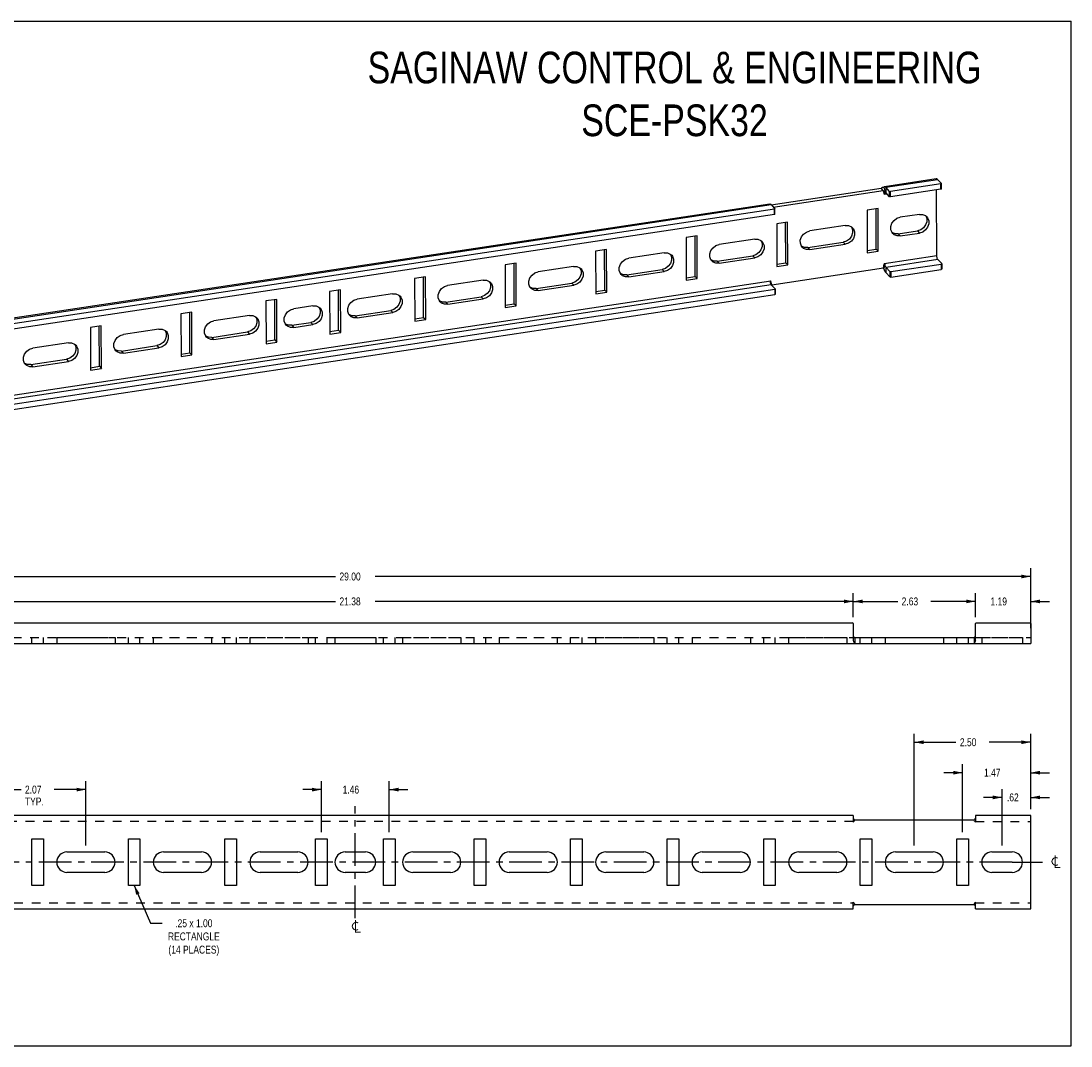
# Model space of a CAD drawing. Header units: inches. Extents: x 0 to 34, y 0 to 22.
# Tile 2 of 2: x 11.5 to 34, y 0 to 22. Entities that reach past the tile are written whole.
import ezdxf

# ---------------------------------------------------------------- set-up
doc = ezdxf.new("R2010")
doc.units = ezdxf.units.IN
doc.header["$LTSCALE"] = 1.87
doc.header["$MEASUREMENT"] = 0
doc.linetypes.add('CENTER', pattern=[0.6, 0.375, -0.075, 0.075, -0.075])
doc.linetypes.add('HIDDEN', pattern=[0.2, 0.1, -0.1])
doc.layers.get('0').update_dxf_attribs({"linetype": 'CONTINUOUS'})
doc.layers.add('DEFAULT_2', color=8, linetype='HIDDEN')
doc.styles.get("Standard").update_dxf_attribs({"font": 'txt', "width": 0.8})
doc.dimstyles.new('DIMSTYLE_1', dxfattribs={"dimtxt": 0.17, "dimasz": 0.2, "dimexe": 0.18, "dimexo": 0.0625, "dimgap": 0.09, "dimtad": 0, "dimtih": 1, "dimtoh": 1, "dimzin": 4, "dimdsep": 46, "dimtxsty": 'Standard', "dimblk": '_FILLED', "dimblk1": '_FILLED', "dimblk2": '_FILLED', "dimcen": 0.09, "dimadec": 0, "dimazin": 0, "dimtfac": 1, "dimtofl": 0, "dimtmove": 0, "dimatfit": 3, "dimldrblk": '_FILLED', "dimfxl": 0, "dimtolj": 1, "dimtzin": 4, "dimarcsym": 0})

# ---------------------------------------------------------------- blocks, each defined once
blk = doc.blocks.new('_FILLED')
at = {"color": 0, "linetype": 'ByBlock'}
blk.add_solid([(0, 0), (-1, 0.2), (-1, -0.2)], dxfattribs=at)
blk = doc.blocks.new('*D')
at = {"color": 2, "linetype": 'CONTINUOUS'}
for p, q in [((4.137, 8.97), (4.137, 10.257)), ((33.137, 8.97), (33.137, 10.257)), ((4.137, 10.077), (18.212, 10.077)), ((33.137, 10.077), (19.062, 10.077)), ((4.137, 9.205), (4.137, 9.722)), ((5.325, 9.205), (5.325, 9.722)), ((5.325, 9.205), (5.325, 9.722)), ((7.95, 9.205), (7.95, 9.722)), ((7.95, 9.205), (7.95, 9.722)), ((29.325, 9.205), (29.325, 9.722)), ((29.325, 9.205), (29.325, 9.722)), ((31.95, 9.205), (31.95, 9.722)), ((31.95, 9.205), (31.95, 9.722)), ((33.137, 9.205), (33.137, 9.722)), ((4.137, 9.542), (3.737, 9.542)), ((5.325, 9.542), (5.725, 9.542)), ((5.325, 9.542), (6.28, 9.542)), ((7.95, 9.542), (6.994, 9.542)), ((7.95, 9.542), (18.212, 9.542)), ((29.325, 9.542), (19.062, 9.542)), ((29.325, 9.542), (30.28, 9.542)), ((31.95, 9.542), (30.994, 9.542)), ((31.95, 9.542), (31.55, 9.542)), ((33.137, 9.542), (33.537, 9.542)), ((4.137, 5.086), (4.137, 6.7)), ((6.638, 4.304), (6.638, 6.7)), ((30.636, 4.304), (30.636, 6.7)), ((33.137, 5.086), (33.137, 6.7)), ((4.137, 6.52), (5.031, 6.52)), ((6.638, 6.52), (5.745, 6.52)), ((30.636, 6.52), (31.53, 6.52)), ((33.137, 6.52), (32.244, 6.52)), ((4.137, 5.866), (3.737, 5.866)), ((4.137, 5.086), (4.137, 6.046)), ((5.602, 4.586), (5.602, 6.046)), ((5.602, 5.866), (6.002, 5.866)), ((31.672, 5.866), (31.272, 5.866)), ((31.672, 4.586), (31.672, 6.046)), ((33.137, 5.086), (33.137, 6.046)), ((33.137, 5.866), (33.537, 5.866)), ((7.674, 4.586), (7.674, 5.683)), ((9.746, 4.586), (9.746, 5.683)), ((10.782, 4.304), (10.782, 5.683)), ((12.854, 4.304), (12.854, 5.683)), ((17.908, 4.586), (17.908, 5.683)), ((19.366, 4.586), (19.366, 5.683)), ((1.292, 5.086), (1.292, 5.434)), ((1.729, 4.898), (1.729, 5.434)), ((4.137, 5.086), (4.137, 5.516)), ((4.753, 4.304), (4.753, 5.516)), ((7.674, 5.503), (8.353, 5.503)), ((9.746, 5.503), (9.067, 5.503)), ((10.782, 5.503), (11.461, 5.503)), ((12.854, 5.503), (12.175, 5.503)), ((17.908, 5.503), (17.508, 5.503)), ((19.366, 5.503), (19.766, 5.503)), ((32.521, 4.304), (32.521, 5.516)), ((33.137, 5.086), (33.137, 5.516)), ((1.292, 5.254), (0.876, 5.254)), ((1.729, 5.254), (2.129, 5.254)), ((4.137, 5.336), (3.737, 5.336)), ((4.753, 5.336), (5.153, 5.336)), ((32.521, 5.336), (32.121, 5.336)), ((33.137, 5.336), (33.537, 5.336)), ((1.682, 4.946), (2.471, 4.946)), ((2.291, 4.946), (2.291, 4.116)), ((2.291, 2.946), (2.291, 3.776)), ((1.682, 2.946), (2.471, 2.946))]:
    blk.add_line(p, q, dxfattribs=at)
at = {"color": 2, "linetype": 'CONTINUOUS', "xscale": 0.2, "yscale": 0.2, "zscale": 0.2}
for p, rotation in [((4.137, 10.077), 180), ((5.325, 9.542), 180), ((5.325, 9.542), 180), ((7.95, 9.542), 180), ((29.325, 9.542), 180), ((33.137, 9.542), 180), ((4.137, 6.52), 180), ((30.636, 6.52), 180), ((5.602, 5.866), 180), ((33.137, 5.866), 180), ((7.674, 5.503), 180), ((10.782, 5.503), 180), ((19.366, 5.503), 180), ((1.729, 5.254), 180), ((4.753, 5.336), 180), ((33.137, 5.336), 180), ((2.291, 4.946), 90), ((2.291, 2.946), 270)]:
    blk.add_blockref('_FILLED', p, dxfattribs=dict(at, rotation=rotation))
for p in [(33.137, 10.077), (4.137, 9.542), (7.95, 9.542), (29.325, 9.542), (31.95, 9.542), (31.95, 9.542), (6.638, 6.52), (33.137, 6.52), (4.137, 5.866), (31.672, 5.866), (9.746, 5.503), (12.854, 5.503), (17.908, 5.503), (1.292, 5.254), (4.137, 5.336), (32.521, 5.336)]:
    blk.add_blockref('_FILLED', p, dxfattribs=at)
at = {"color": 2, "linetype": 'CONTINUOUS', "width": 0.8}
for s, p in [('29.00', (18.297, 9.992)), ('1.19', (4.459, 9.457)), ('2.63', (6.365, 9.457)), ('21.38', (18.297, 9.457)), ('2.63', (30.365, 9.457)), ('1.19', (32.272, 9.457)), ('2.50', (5.116, 6.435)), ('2.50', (31.615, 6.435)), ('1.47', (4.598, 5.781)), ('1.47', (32.133, 5.781)), ('.62', (4.241, 5.251)), ('2.07', (8.438, 5.418)), ('2.07', (11.546, 5.418)), ('1.46', (18.365, 5.418)), ('.62', (32.625, 5.251)), ('.44', (0.383, 5.169)), ('TYP.', (8.438, 5.163)), ('TYP.', (11.546, 5.163)), ('2.00', (2.019, 3.861))]:
    blk.add_text(s, height=0.17, dxfattribs=at).set_placement(p)

msp = doc.modelspace()

# ---------------------------------------------------------------- linework, layer by layer
at = {"color": 7, "linetype": 'CONTINUOUS'}
for p, q in [((0, 22), (34, 22)), ((34, 0), (34, 22)), ((31.209, 18.388), (31.209, 18.503)), ((31.219, 18.394), (31.219, 18.509)), ((27.609, 18.007), (29.971, 18.363)), ((29.971, 18.363), (29.928, 18.41)), ((29.978, 18.352), (29.971, 18.363)), ((29.971, 18.363), (29.987, 18.28)), ((29.986, 18.339), (29.978, 18.352)), ((29.979, 18.432), (30.008, 18.316)), ((29.987, 18.28), (30.048, 18.289)), ((30.008, 18.316), (30, 18.32)), ((30.002, 18.297), (30.002, 18.282)), ((30.013, 18.32), (30.008, 18.316)), ((30.014, 18.32), (30.013, 18.32)), ((30.023, 18.43), (30.023, 18.316)), ((30.105, 18.228), (30.023, 18.316)), ((30.105, 18.228), (30.104, 18.343)), ((30.124, 18.225), (30.123, 18.339)), ((31.209, 18.388), (30.124, 18.225)), ((31.121, 16.96), (31.115, 18.374)), ((27.634, 17.849), (7.617, 14.829)), ((27.634, 17.849), (27.634, 17.964)), ((27.644, 17.855), (27.644, 17.969)), ((29.86, 17.974), (29.625, 17.938)), ((29.625, 17.938), (29.628, 17.021)), ((29.863, 17.057), (29.86, 17.974)), ((30.745, 17.849), (30.334, 17.787)), ((27.917, 17.681), (27.682, 17.645)), ((27.682, 17.645), (27.685, 16.728)), ((27.92, 16.764), (27.917, 17.681)), ((29.153, 17.609), (28.391, 17.494)), ((25.973, 17.387), (25.739, 17.352)), ((25.977, 16.471), (25.973, 17.387)), ((30.336, 17.386), (30.266, 17.388)), ((30.292, 17.433), (30.336, 17.386)), ((30.336, 17.386), (30.746, 17.448)), ((30.703, 17.495), (30.746, 17.448)), ((25.739, 17.352), (25.742, 16.435)), ((27.21, 17.316), (26.448, 17.201)), ((28.349, 17.14), (28.392, 17.093)), ((28.392, 17.093), (29.154, 17.208)), ((29.111, 17.255), (29.154, 17.208)), ((24.03, 17.094), (23.796, 17.059)), ((23.796, 17.059), (23.799, 16.142)), ((24.034, 16.177), (24.03, 17.094)), ((25.267, 17.023), (24.505, 16.908)), ((26.449, 16.8), (27.211, 16.915)), ((27.168, 16.961), (27.211, 16.915)), ((28.392, 17.093), (28.322, 17.094)), ((29.628, 17.021), (29.863, 17.057)), ((29.82, 17.103), (29.863, 17.057)), ((31.121, 16.96), (29.992, 16.79)), ((22.087, 16.801), (21.853, 16.766)), ((21.853, 16.766), (21.856, 15.849)), ((22.091, 15.884), (22.087, 16.801)), ((23.324, 16.73), (22.562, 16.615)), ((26.449, 16.8), (26.379, 16.801)), ((26.406, 16.846), (26.449, 16.8)), ((27.576, 16.339), (29.977, 16.701)), ((27.685, 16.728), (27.92, 16.764)), ((27.876, 16.81), (27.92, 16.764)), ((29.977, 16.701), (29.992, 16.79)), ((29.984, 16.712), (29.977, 16.701)), ((29.992, 16.721), (29.984, 16.712)), ((29.985, 16.689), (30.014, 16.742)), ((30.014, 16.742), (30.01, 16.758)), ((30.019, 16.729), (30.014, 16.742)), ((31.142, 16.879), (30.029, 16.711)), ((30.029, 16.711), (30.111, 16.624)), ((30.029, 16.597), (30.029, 16.711)), ((30.13, 16.62), (31.215, 16.784)), ((31.224, 16.792), (31.142, 16.879)), ((31.215, 16.784), (31.216, 16.669)), ((31.225, 16.789), (31.224, 16.792)), ((31.225, 16.789), (31.225, 16.675)), ((20.144, 16.508), (19.91, 16.473)), ((19.91, 16.473), (19.913, 15.556)), ((20.148, 15.591), (20.144, 16.508)), ((24.506, 16.507), (24.436, 16.508)), ((24.463, 16.553), (24.506, 16.507)), ((24.506, 16.507), (25.268, 16.622)), ((25.225, 16.668), (25.268, 16.622)), ((25.742, 16.435), (25.977, 16.471)), ((25.933, 16.517), (25.977, 16.471)), ((30.111, 16.624), (30.111, 16.509)), ((30.13, 16.62), (30.13, 16.505)), ((7.486, 13.394), (27.56, 16.423)), ((27.567, 16.34), (7.522, 13.316)), ((7.623, 13.224), (27.64, 16.244)), ((18.319, 16.233), (18.085, 16.197)), ((18.323, 15.316), (18.319, 16.233)), ((21.381, 16.436), (20.619, 16.321)), ((22.52, 16.26), (22.563, 16.213)), ((22.563, 16.213), (23.325, 16.328)), ((23.282, 16.375), (23.325, 16.328)), ((27.557, 16.358), (27.553, 16.371)), ((27.562, 16.347), (27.557, 16.358)), ((27.576, 16.339), (27.56, 16.423)), ((27.567, 16.34), (27.562, 16.347)), ((27.649, 16.252), (27.567, 16.34)), ((27.571, 16.348), (27.576, 16.339)), ((27.576, 16.339), (27.573, 16.342)), ((27.64, 16.244), (27.64, 16.13)), ((27.65, 16.25), (27.649, 16.252)), ((27.65, 16.25), (27.65, 16.135)), ((16.952, 16.026), (16.718, 15.991)), ((16.955, 15.109), (16.952, 16.026)), ((18.085, 16.197), (18.088, 15.28)), ((19.437, 16.143), (18.676, 16.028)), ((20.62, 15.92), (21.382, 16.035)), ((21.339, 16.082), (21.382, 16.035)), ((22.563, 16.213), (22.493, 16.215)), ((23.799, 16.142), (24.034, 16.177)), ((23.99, 16.224), (24.034, 16.177)), ((16.718, 15.991), (16.721, 15.074)), ((17.725, 15.885), (17.314, 15.823)), ((19.396, 15.789), (19.439, 15.742)), ((20.62, 15.92), (20.55, 15.922)), ((20.577, 15.967), (20.62, 15.92)), ((21.856, 15.849), (22.091, 15.884)), ((22.047, 15.931), (22.091, 15.884)), ((15.127, 15.751), (14.893, 15.716)), ((14.893, 15.716), (14.896, 14.799)), ((15.131, 14.834), (15.127, 15.751)), ((16.363, 15.679), (15.602, 15.564)), ((18.677, 15.627), (18.607, 15.629)), ((18.634, 15.674), (18.677, 15.627)), ((18.677, 15.627), (19.439, 15.742)), ((19.913, 15.556), (20.148, 15.591)), ((20.104, 15.638), (20.148, 15.591)), ((13.184, 15.458), (12.95, 15.422)), ((12.95, 15.422), (12.953, 14.506)), ((13.188, 14.541), (13.184, 15.458)), ((14.42, 15.386), (13.658, 15.271)), ((17.316, 15.422), (17.246, 15.423)), ((17.272, 15.468), (17.316, 15.422)), ((17.316, 15.422), (17.726, 15.484)), ((17.683, 15.53), (17.726, 15.484)), ((18.279, 15.362), (18.323, 15.316)), ((15.603, 15.163), (15.533, 15.165)), ((15.56, 15.21), (15.603, 15.163)), ((15.603, 15.163), (16.365, 15.278)), ((16.322, 15.325), (16.365, 15.278)), ((16.721, 15.074), (16.955, 15.109)), ((16.912, 15.156), (16.955, 15.109)), ((18.088, 15.28), (18.323, 15.316)), ((12.477, 15.093), (11.715, 14.978)), ((13.617, 14.917), (13.66, 14.87)), ((13.66, 14.87), (14.422, 14.985)), ((14.378, 15.032), (14.422, 14.985)), ((15.087, 14.881), (15.131, 14.834)), ((11.717, 14.577), (12.479, 14.692)), ((12.435, 14.739), (12.479, 14.692)), ((13.66, 14.87), (13.59, 14.872)), ((14.896, 14.799), (15.131, 14.834)), ((11.717, 14.577), (11.647, 14.579)), ((11.673, 14.624), (11.717, 14.577)), ((12.953, 14.506), (13.188, 14.541)), ((13.144, 14.588), (13.188, 14.541)), ((29.35, 8.77), (29.357, 8.767)), ((29.357, 8.767), (31.918, 8.767)), ((29.357, 8.767), (29.357, 8.642)), ((31.924, 8.77), (31.918, 8.767)), ((31.918, 8.767), (31.918, 8.642)), ((0, 0), (34, 0))]:
    msp.add_line(p, q, dxfattribs=at)
at = {"color": 3, "linetype": 'CONTINUOUS'}
for p, q in [((31.109, 18.612), (29.995, 18.444)), ((30.023, 18.43), (31.136, 18.598)), ((31.209, 18.503), (30.123, 18.339)), ((31.136, 18.598), (31.218, 18.511)), ((31.219, 18.509), (31.218, 18.511)), ((27.566, 18.054), (29.928, 18.41)), ((29.967, 18.428), (29.956, 18.426)), ((29.979, 18.432), (29.967, 18.428)), ((30.104, 18.343), (30.023, 18.43)), ((27.534, 18.072), (7.489, 15.048)), ((7.516, 15.035), (27.561, 18.059)), ((27.561, 18.059), (27.643, 17.971)), ((27.634, 17.964), (7.617, 14.944)), ((27.643, 17.969), (27.643, 17.971)), ((29.82, 17.103), (29.816, 17.967)), ((30.881, 17.819), (30.904, 17.761)), ((27.876, 16.81), (27.873, 17.674)), ((25.933, 16.517), (25.93, 17.381)), ((29.289, 17.579), (29.312, 17.52)), ((30.292, 17.433), (30.222, 17.434)), ((30.292, 17.433), (30.703, 17.495)), ((27.346, 17.285), (27.369, 17.227)), ((28.349, 17.14), (28.279, 17.141)), ((28.349, 17.14), (29.111, 17.255)), ((23.99, 16.224), (23.987, 17.088)), ((25.403, 16.992), (25.426, 16.934)), ((26.406, 16.846), (27.168, 16.961)), ((29.628, 17.075), (29.82, 17.103)), ((22.047, 15.931), (22.044, 16.795)), ((23.46, 16.699), (23.483, 16.641)), ((26.406, 16.846), (26.336, 16.848)), ((27.685, 16.781), (27.876, 16.81)), ((29.985, 16.689), (29.975, 16.701)), ((29.998, 16.651), (29.985, 16.689)), ((20.104, 15.638), (20.101, 16.501)), ((24.463, 16.553), (24.393, 16.555)), ((24.463, 16.553), (25.225, 16.668)), ((25.742, 16.488), (25.933, 16.517)), ((30.029, 16.597), (30.111, 16.509)), ((30.13, 16.505), (31.216, 16.669)), ((21.517, 16.406), (21.54, 16.348)), ((22.52, 16.26), (22.449, 16.262)), ((22.52, 16.26), (23.282, 16.375)), ((7.624, 13.11), (27.64, 16.13)), ((16.912, 15.156), (16.909, 16.02)), ((18.279, 15.362), (18.276, 16.226)), ((19.574, 16.113), (19.597, 16.055)), ((20.577, 15.967), (21.339, 16.082)), ((23.799, 16.195), (23.99, 16.224)), ((17.861, 15.854), (17.884, 15.796)), ((18.634, 15.674), (19.396, 15.789)), ((20.577, 15.967), (20.506, 15.968)), ((21.856, 15.902), (22.047, 15.931)), ((15.087, 14.881), (15.084, 15.744)), ((16.5, 15.649), (16.523, 15.591)), ((18.634, 15.674), (18.563, 15.675)), ((19.913, 15.609), (20.104, 15.638)), ((13.144, 14.588), (13.141, 15.451)), ((14.556, 15.356), (14.58, 15.298)), ((17.272, 15.468), (17.202, 15.47)), ((17.272, 15.468), (17.683, 15.53)), ((18.088, 15.333), (18.279, 15.362)), ((15.56, 15.21), (15.489, 15.212)), ((15.56, 15.21), (16.322, 15.325)), ((16.721, 15.127), (16.912, 15.156)), ((12.613, 15.063), (12.637, 15.005)), ((13.617, 14.917), (13.546, 14.918)), ((13.617, 14.917), (14.378, 15.032)), ((14.896, 14.852), (15.087, 14.881)), ((11.673, 14.624), (12.435, 14.739)), ((11.673, 14.624), (11.603, 14.625)), ((12.953, 14.559), (13.144, 14.588)), ((7.965, 9.08), (29.31, 9.08)), ((29.325, 9.065), (29.325, 8.703)), ((31.95, 8.703), (31.95, 9.065)), ((31.965, 9.08), (33.122, 9.08)), ((33.137, 9.065), (33.137, 8.642)), ((4.137, 8.642), (33.137, 8.642)), ((29.325, 4.946), (7.95, 4.946)), ((29.325, 4.946), (29.325, 4.896)), ((29.357, 4.852), (31.918, 4.852)), ((31.925, 4.862), (31.918, 4.852)), ((33.137, 4.946), (31.95, 4.946)), ((31.95, 4.946), (31.95, 4.896)), ((33.137, 2.946), (33.137, 4.946)), ((11.693, 3.446), (11.693, 4.446)), ((11.693, 4.446), (11.943, 4.446)), ((11.943, 4.446), (11.943, 3.446)), ((13.765, 3.446), (13.765, 4.446)), ((13.765, 4.446), (14.015, 4.446)), ((14.015, 4.446), (14.015, 3.446)), ((15.837, 3.446), (15.837, 4.446)), ((15.837, 4.446), (16.087, 4.446)), ((16.087, 4.446), (16.087, 3.446)), ((17.783, 3.446), (17.783, 4.446)), ((17.783, 4.446), (18.033, 4.446)), ((18.033, 4.446), (18.033, 3.446)), ((19.241, 3.446), (19.241, 4.446)), ((19.241, 4.446), (19.491, 4.446)), ((19.491, 4.446), (19.491, 3.446)), ((21.187, 4.446), (21.437, 4.446)), ((21.187, 3.446), (21.187, 4.446)), ((21.437, 4.446), (21.437, 3.446)), ((23.259, 4.446), (23.509, 4.446)), ((23.259, 3.446), (23.259, 4.446)), ((23.509, 4.446), (23.509, 3.446)), ((25.331, 4.446), (25.581, 4.446)), ((25.331, 3.446), (25.331, 4.446)), ((25.581, 4.446), (25.581, 3.446)), ((27.403, 4.446), (27.653, 4.446)), ((27.403, 3.446), (27.403, 4.446)), ((27.653, 4.446), (27.653, 3.446)), ((29.475, 4.446), (29.725, 4.446)), ((29.475, 3.446), (29.475, 4.446)), ((29.725, 4.446), (29.725, 3.446)), ((31.547, 4.446), (31.797, 4.446)), ((31.547, 3.446), (31.547, 4.446)), ((31.797, 4.446), (31.797, 3.446)), ((12.448, 4.164), (13.261, 4.164)), ((14.52, 4.164), (15.333, 4.164)), ((16.592, 4.164), (17.405, 4.164)), ((18.419, 4.164), (18.856, 4.164)), ((19.87, 4.164), (20.683, 4.164)), ((21.942, 4.164), (22.755, 4.164)), ((24.014, 4.164), (24.827, 4.164)), ((26.086, 4.164), (26.899, 4.164)), ((28.158, 4.164), (28.971, 4.164)), ((30.23, 4.164), (31.043, 4.164)), ((32.303, 4.164), (32.74, 4.164)), ((13.261, 3.727), (12.448, 3.727)), ((15.333, 3.727), (14.52, 3.727)), ((17.405, 3.727), (16.592, 3.727)), ((18.856, 3.727), (18.419, 3.727)), ((20.683, 3.727), (19.87, 3.727)), ((22.755, 3.727), (21.942, 3.727)), ((24.827, 3.727), (24.014, 3.727)), ((26.899, 3.727), (26.086, 3.727)), ((28.971, 3.727), (28.158, 3.727)), ((31.043, 3.727), (30.23, 3.727)), ((32.74, 3.727), (32.303, 3.727)), ((11.943, 3.446), (11.693, 3.446)), ((14.015, 3.446), (13.765, 3.446)), ((16.087, 3.446), (15.837, 3.446)), ((18.033, 3.446), (17.783, 3.446)), ((19.491, 3.446), (19.241, 3.446)), ((21.437, 3.446), (21.187, 3.446)), ((23.509, 3.446), (23.259, 3.446)), ((25.581, 3.446), (25.331, 3.446)), ((27.653, 3.446), (27.403, 3.446)), ((29.725, 3.446), (29.475, 3.446)), ((31.797, 3.446), (31.547, 3.446)), ((7.95, 2.946), (29.325, 2.946)), ((29.325, 2.946), (29.325, 2.995)), ((29.349, 3.029), (29.357, 3.039)), ((29.357, 3.039), (31.918, 3.039)), ((31.95, 2.946), (31.95, 2.995)), ((31.95, 2.946), (33.137, 2.946))]:
    msp.add_line(p, q, dxfattribs=at)
at = {"color": 8, "linetype": 'HIDDEN'}
for p, q in [((12.229, 8.767), (12.229, 8.642)), ((12.229, 8.767), (13.479, 8.767)), ((13.479, 8.767), (13.479, 8.642)), ((14.301, 8.767), (14.301, 8.642)), ((14.301, 8.767), (15.551, 8.767)), ((15.551, 8.767), (15.551, 8.642)), ((16.373, 8.767), (16.373, 8.642)), ((16.373, 8.767), (17.623, 8.767)), ((17.623, 8.767), (17.623, 8.642)), ((18.2, 8.767), (18.2, 8.642)), ((18.2, 8.767), (19.075, 8.767)), ((19.075, 8.767), (19.075, 8.642)), ((19.651, 8.767), (20.901, 8.767)), ((19.651, 8.767), (19.651, 8.642)), ((20.901, 8.767), (20.901, 8.642)), ((21.723, 8.767), (22.973, 8.767)), ((21.723, 8.767), (21.723, 8.642)), ((22.973, 8.767), (22.973, 8.642)), ((23.795, 8.767), (25.045, 8.767)), ((23.795, 8.767), (23.795, 8.642)), ((25.045, 8.767), (25.045, 8.642)), ((25.867, 8.767), (27.117, 8.767)), ((25.867, 8.767), (25.867, 8.642)), ((27.117, 8.767), (27.117, 8.642)), ((27.939, 8.767), (29.189, 8.767)), ((27.939, 8.767), (27.939, 8.642)), ((29.189, 8.767), (29.189, 8.642)), ((30.011, 8.767), (31.261, 8.767)), ((30.011, 8.767), (30.011, 8.642)), ((31.261, 8.767), (31.261, 8.642)), ((32.084, 8.767), (32.959, 8.767)), ((32.084, 8.767), (32.084, 8.642)), ((32.959, 8.767), (32.959, 8.642))]:
    msp.add_line(p, q, dxfattribs=at)
at = {"linetype": 'HIDDEN'}
for p, q in [((12.229, 8.642), (13.479, 8.642)), ((14.301, 8.642), (15.551, 8.642)), ((16.373, 8.642), (17.623, 8.642)), ((18.2, 8.642), (19.075, 8.642)), ((19.651, 8.642), (20.901, 8.642)), ((21.723, 8.642), (22.973, 8.642)), ((23.795, 8.642), (25.045, 8.642)), ((25.867, 8.642), (27.117, 8.642)), ((27.939, 8.642), (29.189, 8.642)), ((30.011, 8.642), (31.261, 8.642)), ((32.084, 8.642), (32.959, 8.642))]:
    msp.add_line(p, q, dxfattribs=at)
at = {"color": 2, "linetype": 'CENTER'}
for p, q in [((18.637, 2.746), (18.637, 5.146)), ((32.74, 3.946), (3.991, 3.946)), ((32.74, 3.946), (33.391, 3.946))]:
    msp.add_line(p, q, dxfattribs=at)
at = {"color": 2, "linetype": 'CONTINUOUS'}
for p, q in [((13.89, 3.446), (14.241, 2.635)), ((14.241, 2.635), (14.491, 2.635))]:
    msp.add_line(p, q, dxfattribs=at)
at = {"color": 3, "linetype": 'CONTINUOUS'}
for points in [[(31.136, 18.598), (31.116, 18.612), (31.109, 18.612)], [(31.209, 18.503), (31.215, 18.505), (31.219, 18.508), (31.219, 18.509)], [(29.956, 18.426), (29.946, 18.424), (29.936, 18.419), (29.928, 18.41)], [(29.995, 18.444), (29.992, 18.443), (29.979, 18.432)], [(30.023, 18.43), (30.007, 18.442), (29.995, 18.444)], [(30.104, 18.343), (30.109, 18.34), (30.116, 18.339), (30.123, 18.339)], [(27.561, 18.059), (27.545, 18.071), (27.534, 18.072)], [(27.634, 17.964), (27.64, 17.965), (27.643, 17.968), (27.643, 17.969)], [(30.904, 17.761), (30.904, 17.691), (30.88, 17.622), (30.834, 17.562), (30.773, 17.517), (30.703, 17.495)], [(29.312, 17.52), (29.312, 17.451), (29.288, 17.382), (29.242, 17.321), (29.181, 17.277), (29.111, 17.255)], [(30.222, 17.434), (30.16, 17.46), (30.156, 17.463)], [(27.369, 17.227), (27.369, 17.158), (27.345, 17.088), (27.299, 17.028), (27.238, 16.984), (27.168, 16.961)], [(28.279, 17.141), (28.217, 17.167), (28.213, 17.17)], [(25.426, 16.934), (25.426, 16.864), (25.402, 16.795), (25.356, 16.735), (25.295, 16.691), (25.225, 16.668)], [(26.336, 16.848), (26.274, 16.873), (26.27, 16.877)], [(23.483, 16.641), (23.483, 16.571), (23.459, 16.502), (23.413, 16.442), (23.352, 16.398), (23.282, 16.375)], [(24.393, 16.555), (24.331, 16.58), (24.327, 16.584)], [(30.029, 16.597), (30.013, 16.619), (29.998, 16.651)], [(30.13, 16.505), (30.122, 16.505), (30.115, 16.506), (30.111, 16.509)], [(31.225, 16.675), (31.225, 16.674), (31.222, 16.671), (31.216, 16.669)], [(21.54, 16.348), (21.54, 16.278), (21.516, 16.209), (21.47, 16.149), (21.409, 16.105), (21.339, 16.082)], [(22.449, 16.262), (22.388, 16.287), (22.384, 16.291)], [(19.597, 16.055), (19.597, 15.985), (19.573, 15.916), (19.527, 15.856), (19.466, 15.811), (19.396, 15.789)], [(27.65, 16.135), (27.65, 16.134), (27.647, 16.132), (27.64, 16.13)], [(17.884, 15.796), (17.884, 15.727), (17.86, 15.657), (17.814, 15.597), (17.753, 15.553), (17.683, 15.53)], [(20.506, 15.968), (20.445, 15.994), (20.441, 15.997)], [(16.523, 15.591), (16.523, 15.521), (16.499, 15.452), (16.453, 15.392), (16.392, 15.348), (16.322, 15.325)], [(18.563, 15.675), (18.502, 15.701), (18.498, 15.704)], [(17.202, 15.47), (17.14, 15.495), (17.136, 15.499)], [(14.58, 15.298), (14.58, 15.228), (14.556, 15.159), (14.51, 15.099), (14.449, 15.054), (14.378, 15.032)], [(15.489, 15.212), (15.428, 15.237), (15.424, 15.24)], [(12.637, 15.005), (12.637, 14.935), (12.613, 14.866), (12.567, 14.805), (12.506, 14.761), (12.435, 14.739)], [(13.546, 14.918), (13.485, 14.944), (13.48, 14.947)], [(11.603, 14.625), (11.541, 14.651), (11.537, 14.654)], [(29.325, 8.703), (29.332, 8.687), (29.337, 8.67), (29.343, 8.656), (29.349, 8.646), (29.357, 8.642)], [(31.95, 8.703), (31.943, 8.687), (31.937, 8.67), (31.932, 8.656), (31.925, 8.646), (31.918, 8.642)], [(29.325, 4.896), (29.332, 4.886), (29.337, 4.878)], [(29.337, 4.878), (29.349, 4.862), (29.357, 4.852)], [(31.95, 4.896), (31.943, 4.886), (31.937, 4.878), (31.925, 4.862)], [(29.325, 2.995), (29.332, 3.005), (29.337, 3.013), (29.349, 3.029)], [(31.937, 3.013), (31.925, 3.029), (31.918, 3.039)], [(31.95, 2.995), (31.943, 3.005), (31.937, 3.013)]]:
    msp.add_lwpolyline(points, dxfattribs=at)
at = {"color": 7, "linetype": 'CONTINUOUS'}
for points in [[(30, 18.32), (29.993, 18.329), (29.986, 18.339)], [(30.008, 18.316), (30.005, 18.308), (30.002, 18.297)], [(30.023, 18.316), (30.018, 18.32), (30.014, 18.32)], [(31.219, 18.394), (31.219, 18.393), (31.216, 18.39), (31.209, 18.388)], [(30.124, 18.225), (30.116, 18.224), (30.109, 18.226), (30.105, 18.228)], [(27.644, 17.855), (27.644, 17.854), (27.64, 17.851), (27.634, 17.849)], [(30.745, 17.849), (30.815, 17.848), (30.877, 17.822), (30.905, 17.798)], [(29.153, 17.609), (29.223, 17.608), (29.285, 17.582), (29.314, 17.557)], [(30.175, 17.438), (30.158, 17.46), (30.133, 17.521), (30.133, 17.591), (30.157, 17.66), (30.203, 17.721), (30.264, 17.765), (30.334, 17.787)], [(30.905, 17.798), (30.923, 17.776), (30.947, 17.714), (30.947, 17.644), (30.923, 17.575), (30.878, 17.515), (30.816, 17.471), (30.746, 17.448)], [(28.231, 17.145), (28.214, 17.166), (28.19, 17.228), (28.189, 17.298), (28.214, 17.367), (28.259, 17.427), (28.321, 17.471), (28.391, 17.494)], [(29.314, 17.557), (29.331, 17.536), (29.355, 17.474), (29.356, 17.404), (29.331, 17.335), (29.286, 17.275), (29.224, 17.231), (29.154, 17.208)], [(30.266, 17.388), (30.204, 17.413), (30.175, 17.438)], [(26.288, 16.851), (26.271, 16.873), (26.247, 16.935), (26.246, 17.005), (26.27, 17.074), (26.316, 17.134), (26.378, 17.178), (26.448, 17.201)], [(27.21, 17.316), (27.28, 17.314), (27.342, 17.289), (27.371, 17.264)], [(27.371, 17.264), (27.388, 17.242), (27.412, 17.181), (27.413, 17.111), (27.388, 17.042), (27.343, 16.982), (27.281, 16.937), (27.211, 16.915)], [(28.322, 17.094), (28.26, 17.12), (28.231, 17.145)], [(24.345, 16.558), (24.328, 16.58), (24.304, 16.642), (24.303, 16.712), (24.327, 16.781), (24.373, 16.841), (24.435, 16.885), (24.505, 16.908)], [(25.267, 17.023), (25.337, 17.021), (25.399, 16.996), (25.428, 16.971)], [(25.428, 16.971), (25.445, 16.949), (25.469, 16.887), (25.47, 16.818), (25.445, 16.749), (25.4, 16.688), (25.338, 16.644), (25.268, 16.622)], [(31.142, 16.879), (31.136, 16.889), (31.13, 16.904), (31.125, 16.922), (31.122, 16.941), (31.121, 16.96)], [(23.324, 16.73), (23.394, 16.728), (23.456, 16.703), (23.484, 16.678)], [(26.379, 16.801), (26.317, 16.827), (26.288, 16.851)], [(30.004, 16.734), (29.999, 16.728), (29.992, 16.721)], [(30.014, 16.742), (30.006, 16.736), (30.004, 16.734)], [(30.01, 16.758), (30.008, 16.775), (30.007, 16.792)], [(30.029, 16.711), (30.024, 16.719), (30.019, 16.729)], [(31.215, 16.784), (31.222, 16.786), (31.225, 16.788), (31.225, 16.789)], [(22.402, 16.265), (22.385, 16.287), (22.36, 16.349), (22.36, 16.418), (22.384, 16.488), (22.43, 16.548), (22.492, 16.592), (22.562, 16.615)], [(23.484, 16.678), (23.502, 16.656), (23.526, 16.594), (23.526, 16.525), (23.502, 16.456), (23.457, 16.395), (23.395, 16.351), (23.325, 16.328)], [(24.436, 16.508), (24.374, 16.534), (24.345, 16.558)], [(30.111, 16.624), (30.115, 16.621), (30.122, 16.62), (30.13, 16.62)], [(20.459, 15.972), (20.442, 15.994), (20.417, 16.056), (20.417, 16.125), (20.441, 16.194), (20.487, 16.255), (20.548, 16.299), (20.619, 16.321)], [(21.381, 16.436), (21.451, 16.435), (21.513, 16.409), (21.541, 16.385)], [(21.541, 16.385), (21.559, 16.363), (21.583, 16.301), (21.583, 16.231), (21.559, 16.162), (21.514, 16.102), (21.452, 16.058), (21.382, 16.035)], [(22.493, 16.215), (22.431, 16.241), (22.402, 16.265)], [(27.553, 16.371), (27.549, 16.387), (27.546, 16.404), (27.545, 16.42)], [(27.553, 16.371), (27.561, 16.367), (27.566, 16.361), (27.568, 16.355), (27.571, 16.348)], [(27.559, 16.354), (27.56, 16.353), (27.563, 16.352), (27.565, 16.35), (27.567, 16.348), (27.57, 16.345), (27.572, 16.343), (27.573, 16.342)], [(27.64, 16.244), (27.646, 16.246), (27.65, 16.249), (27.65, 16.25)], [(18.516, 15.679), (18.499, 15.701), (18.474, 15.762), (18.474, 15.832), (18.498, 15.901), (18.544, 15.961), (18.605, 16.006), (18.676, 16.028)], [(19.437, 16.143), (19.508, 16.142), (19.569, 16.116), (19.598, 16.092)], [(19.598, 16.092), (19.615, 16.07), (19.64, 16.008), (19.64, 15.938), (19.616, 15.869), (19.571, 15.809), (19.509, 15.765), (19.439, 15.742)], [(17.155, 15.473), (17.138, 15.495), (17.113, 15.557), (17.113, 15.627), (17.137, 15.696), (17.183, 15.756), (17.244, 15.8), (17.314, 15.823)], [(17.725, 15.885), (17.795, 15.883), (17.857, 15.858), (17.886, 15.833)], [(17.886, 15.833), (17.903, 15.811), (17.927, 15.75), (17.928, 15.68), (17.903, 15.611), (17.858, 15.551), (17.796, 15.506), (17.726, 15.484)], [(20.55, 15.922), (20.488, 15.947), (20.459, 15.972)], [(15.442, 15.215), (15.425, 15.237), (15.4, 15.299), (15.4, 15.368), (15.424, 15.437), (15.47, 15.498), (15.531, 15.542), (15.602, 15.564)], [(16.363, 15.679), (16.434, 15.678), (16.495, 15.652), (16.524, 15.628)], [(16.524, 15.628), (16.541, 15.606), (16.566, 15.544), (16.566, 15.475), (16.542, 15.405), (16.497, 15.345), (16.435, 15.301), (16.365, 15.278)], [(18.607, 15.629), (18.545, 15.654), (18.516, 15.679)], [(14.42, 15.386), (14.491, 15.385), (14.552, 15.359), (14.581, 15.335)], [(14.581, 15.335), (14.598, 15.313), (14.623, 15.251), (14.623, 15.181), (14.599, 15.112), (14.554, 15.052), (14.492, 15.008), (14.422, 14.985)], [(17.246, 15.423), (17.184, 15.449), (17.155, 15.473)], [(13.499, 14.922), (13.482, 14.944), (13.457, 15.005), (13.457, 15.075), (13.481, 15.144), (13.527, 15.205), (13.588, 15.249), (13.658, 15.271)], [(15.533, 15.165), (15.471, 15.19), (15.442, 15.215)], [(11.556, 14.629), (11.539, 14.651), (11.514, 14.712), (11.514, 14.782), (11.538, 14.851), (11.584, 14.911), (11.645, 14.955), (11.715, 14.978)], [(12.477, 15.093), (12.548, 15.092), (12.609, 15.066), (12.638, 15.041)], [(12.638, 15.041), (12.655, 15.02), (12.68, 14.958), (12.68, 14.888), (12.656, 14.819), (12.611, 14.759), (12.549, 14.715), (12.479, 14.692)], [(13.59, 14.872), (13.528, 14.897), (13.499, 14.922)], [(11.647, 14.579), (11.585, 14.604), (11.556, 14.629)], [(29.325, 8.787), (29.334, 8.788), (29.34, 8.784), (29.345, 8.777), (29.35, 8.77)], [(31.95, 8.787), (31.941, 8.788), (31.935, 8.784), (31.929, 8.777), (31.924, 8.77)]]:
    msp.add_lwpolyline(points, dxfattribs=at)
at = {"color": 2, "linetype": 'CONTINUOUS', "const_width": 0.022}
for points in [[(33.717, 4.032), (33.674, 4.046), (33.632, 4.032), (33.603, 4.003), (33.589, 3.961), (33.603, 3.918), (33.632, 3.89), (33.674, 3.876), (33.717, 3.89)], [(33.66, 4.095), (33.66, 3.833), (33.773, 3.833)], [(18.641, 2.705), (18.641, 2.443), (18.755, 2.443)], [(18.698, 2.642), (18.655, 2.656), (18.613, 2.642), (18.585, 2.613), (18.57, 2.571), (18.585, 2.528), (18.613, 2.5), (18.655, 2.486), (18.698, 2.5)]]:
    msp.add_lwpolyline(points, dxfattribs=at)
at = {"color": 3, "linetype": 'CONTINUOUS'}
for centre, radius, start, end in [((29.31, 9.065), 0.015, 0, 90), ((31.965, 9.065), 0.015, 90, 180), ((33.122, 9.065), 0.015, 0, 90), ((12.448, 3.946), 0.219, 90, 270), ((13.261, 3.946), 0.219, 270, 90), ((14.52, 3.946), 0.219, 90, 270), ((15.333, 3.946), 0.219, 270, 90), ((16.592, 3.946), 0.219, 90, 270), ((17.405, 3.946), 0.219, 270, 90), ((18.419, 3.946), 0.219, 90, 270), ((18.856, 3.946), 0.219, 270, 90), ((19.87, 3.946), 0.219, 90, 270), ((20.683, 3.946), 0.219, 270, 90), ((21.942, 3.946), 0.219, 90, 270), ((22.755, 3.946), 0.219, 270, 90), ((24.014, 3.946), 0.219, 90, 270), ((24.827, 3.946), 0.219, 270, 90), ((26.086, 3.946), 0.219, 90, 270), ((26.899, 3.946), 0.219, 270, 90), ((28.158, 3.946), 0.219, 90, 270), ((28.971, 3.946), 0.219, 270, 90), ((30.23, 3.946), 0.219, 90, 270), ((31.043, 3.946), 0.219, 270, 90), ((32.303, 3.946), 0.219, 90, 270), ((32.74, 3.946), 0.219, 270, 90)]:
    msp.add_arc(centre, radius, start, end, dxfattribs=at)
at = {"color": 2, "linetype": 'CONTINUOUS'}
msp.add_solid([(14.006, 3.278), (13.89, 3.446), (13.933, 3.246)], dxfattribs=at)
at = {"layer": 'DEFAULT_2', "color": 8, "linetype": 'HIDDEN'}
for p, q in [((7.918, 8.767), (29.357, 8.767)), ((11.693, 8.642), (11.693, 8.767)), ((11.943, 8.642), (11.943, 8.767)), ((13.765, 8.642), (13.765, 8.767)), ((14.015, 8.642), (14.015, 8.767)), ((15.837, 8.642), (15.837, 8.767)), ((16.087, 8.642), (16.087, 8.767)), ((17.783, 8.642), (17.783, 8.767)), ((18.033, 8.642), (18.033, 8.767)), ((19.241, 8.642), (19.241, 8.767)), ((19.491, 8.642), (19.491, 8.767)), ((21.187, 8.642), (21.187, 8.767)), ((21.437, 8.642), (21.437, 8.767)), ((23.259, 8.642), (23.259, 8.767)), ((23.509, 8.642), (23.509, 8.767)), ((25.331, 8.642), (25.331, 8.767)), ((25.581, 8.642), (25.581, 8.767)), ((27.403, 8.642), (27.403, 8.767)), ((27.653, 8.642), (27.653, 8.767)), ((29.475, 8.642), (29.475, 8.767)), ((29.725, 8.642), (29.725, 8.767)), ((31.547, 8.642), (31.547, 8.767)), ((31.797, 8.642), (31.797, 8.767)), ((31.918, 8.767), (33.137, 8.767)), ((29.325, 4.821), (7.95, 4.821)), ((29.325, 4.896), (29.325, 4.804)), ((31.95, 4.896), (31.95, 4.804)), ((31.95, 4.821), (33.137, 4.821)), ((7.95, 3.071), (29.325, 3.071)), ((29.325, 2.995), (29.325, 3.087)), ((31.95, 2.995), (31.95, 3.087)), ((31.95, 3.071), (33.137, 3.071))]:
    msp.add_line(p, q, dxfattribs=at)
for points in [[(29.325, 4.804), (29.334, 4.81), (29.34, 4.818), (29.345, 4.828), (29.35, 4.84), (29.357, 4.852)], [(31.95, 4.804), (31.941, 4.81), (31.935, 4.818), (31.929, 4.828), (31.924, 4.84), (31.918, 4.852)], [(29.325, 3.087), (29.334, 3.082), (29.34, 3.073), (29.345, 3.063), (29.35, 3.051), (29.357, 3.039)], [(31.95, 3.087), (31.941, 3.082), (31.935, 3.073), (31.929, 3.063), (31.924, 3.051), (31.918, 3.039)]]:
    msp.add_lwpolyline(points, dxfattribs=at)

# ---------------------------------------------------------------- texts
at = {"color": 2, "linetype": 'CONTINUOUS', "attachment_point": 2}
for s, insert, char_height, width in [('SAGINAW CONTROL & ENGINEERING\\PSCE-PSK32', (25.489, 21.342), 0.68, 15.776), ('.25 x 1.00\\PRECTANGLE\\P(14 PLACES)', (15.171, 2.72), 0.17, 1.496)]:
    msp.add_mtext(s, dxfattribs=dict(at, insert=insert, char_height=char_height, width=width))

# ---------------------------------------------------------------- dimensions: what is measured, and where the dimension line sits
at = {"color": 2, "linetype": 'CONTINUOUS'}
for base, p1, p2, angle, middle in [((1.292, 5.254), (1.729, 4.898), (1.292, 5.434), 180, (0.587, 5.254)), ((2.291, 2.946), (1.682, 4.946), (1.682, 2.946), 270, (2.291, 3.946)), ((4.137, 9.542), (5.325, 9.205), (4.137, 9.205), 180, (4.731, 9.542)), ((31.95, 9.542), (33.137, 9.205), (31.95, 9.205), 180, (32.544, 9.542)), ((4.137, 10.077), (33.137, 8.97), (4.137, 8.97), 180, (18.637, 10.077)), ((31.672354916, 5.865615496), (33.137354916, 5.085653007), (31.672354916, 4.585653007), 180, (32.404854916, 5.865615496)), ((17.908, 5.503), (19.366, 4.586), (17.908, 4.586), 180, (18.637, 5.503))]:
    dim = msp.add_linear_dim(base=base, p1=p1, p2=p2, angle=angle, dimstyle='DIMSTYLE_1', dxfattribs=at)
    dim.commit()
    dim.dimension.update_dxf_attribs({"geometry": '*D', "text_midpoint": middle, "dimtype": 160})
for base, p1, p2, middle in [((7.949854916, 9.542197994), (5.324854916, 9.204512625), (7.949854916, 9.204512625), (6.637354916, 9.542197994)), ((29.324854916, 9.542197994), (7.949854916, 9.204512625), (29.324854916, 9.204512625), (18.637354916, 9.542197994)), ((31.949854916, 9.542197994), (29.324854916, 9.204512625), (31.949854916, 9.204512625), (30.637354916, 9.542197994)), ((4.753, 5.336), (4.137, 5.086), (4.753, 4.304), (4.445, 5.336)), ((5.602354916, 5.865615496), (4.137354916, 5.085653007), (5.602354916, 4.585653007), (4.869854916, 5.865615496)), ((6.638, 6.52), (4.137, 5.086), (6.638, 4.304), (5.388, 6.52)), ((33.137, 5.336), (32.521, 4.304), (33.137, 5.086), (32.829, 5.336)), ((33.137, 6.52), (30.636, 4.304), (33.137, 5.086), (31.887, 6.52))]:
    dim = msp.add_linear_dim(base=base, p1=p1, p2=p2, dimstyle='DIMSTYLE_1', dxfattribs=at)
    dim.commit()
    dim.dimension.update_dxf_attribs({"geometry": '*D', "text_midpoint": middle, "dimtype": 160})
for base, p1, p2, middle in [((9.746, 5.503), (7.674, 4.586), (9.746, 4.586), (8.71, 5.376)), ((12.854, 5.503), (10.782, 4.304), (12.854, 4.304), (11.818, 5.376))]:
    dim = msp.add_linear_dim(base=base, p1=p1, p2=p2, text='<>\\PTYP.', dimstyle='DIMSTYLE_1', dxfattribs=at)
    dim.commit()
    dim.dimension.update_dxf_attribs({"geometry": '*D', "text_midpoint": middle, "dimtype": 160})

doc.saveas('drawing.dxf')
